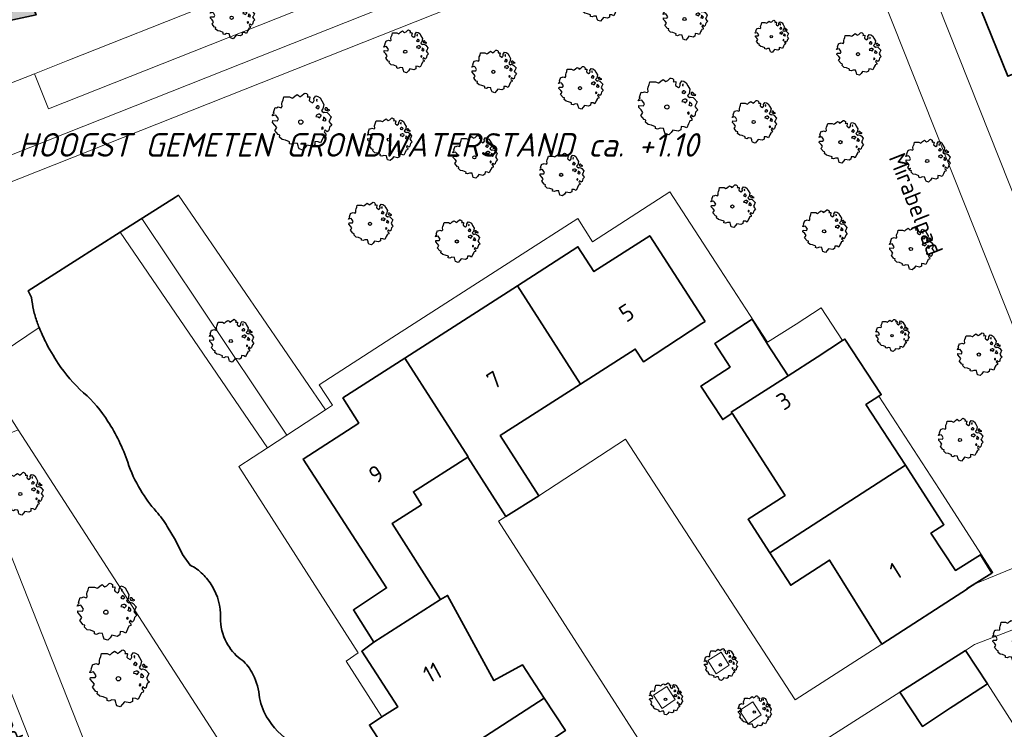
# Model space of a CAD drawing. Header units: metres. Extents: x 152391 to 157968, y 462336 to 467280.
# Tile 147 of 256: x 154579 to 154658, y 464338 to 464395. Entities that reach past the tile are written whole.
import ezdxf
from ezdxf.enums import TextEntityAlignment as Align

# ---------------------------------------------------------------- set-up
doc = ezdxf.new("R2010")
doc.units = ezdxf.units.M
doc.header["$LTSCALE"] = 0.75
doc.layers.get('0').update_dxf_attribs({"lineweight": 25})
doc.layers.get('defpoints').update_dxf_attribs({"lineweight": 25})
for name, color, linetype, lineweight in [('B-GV-GR-BOOM-S', 252, 'Continuous', 25), ('B-WE-GK-KADEMUUR-G', 5, 'Continuous', 35), ('B-WE-GR-GROENVOORZIENING-GV', 251, 'Continuous', 18), ('B-WE-GW-TALUD_KRUIN-G', 251, 'Continuous', 18), ('B-WE-OG-BEBOUWING-GV', 6, 'Continuous', 35), ('B-WE-OG-BEBOUWING-T18', 1, 'Continuous', 18), ('B-WE-OG-TERREIN_CULTUURSCHEIDING-GV', 251, 'Continuous', 18), ('B-WE-OG-TOPOGRAFIE-T18', 1, 'Continuous', 18), ('B-WE-OG-WATER-GV', 251, 'Continuous', 18), ('B-WE-OG-WATER_SLOOT-GV', 251, 'Continuous', 18), ('B-WE-VH-VERHARDING_ASFALT-GV', 251, 'Continuous', 18), ('B-WE-VH-VERHARDING_BETONSTRAATSTEEN-GV', 251, 'Continuous', 18), ('B-WE-VH-VERHARDING_TEGEL-GV', 251, 'Continuous', 18), ('N-OI-RI-VWA_STROOMRICHTING-S @ 0.75', 36, 'Continuous', 35), ('N-OI-WH-T25', 2, 'Continuous', 25)]:
    doc.layers.add(name, color=color, linetype=linetype, lineweight=lineweight)
doc.styles.add('NLCS-ISO', font='isocpeur.ttf')
doc.styles.add('NLCS-ISO-M500-T18_CURSIEF', font='NLCS-ISO.ttf', dxfattribs={"oblique": 15, "height": 0.9})
doc.styles.add('NLCS-ISO-M750-T18', font='NLCS-ISO.ttf', dxfattribs={"height": 1.35})

# ---------------------------------------------------------------- blocks, each defined once
blk = doc.blocks.new('*U20')
at = {"ltscale": 0.1}
blk.add_hatch(color=256, dxfattribs=at).paths.add_polyline_path([(-2.5, 0), (2.5, -0.83), (2.5, 0.83)])
at = {"ltscale": 0.1, "flags": 128}
blk.add_lwpolyline([(-2.5, 0), (2.5, -0.83), (2.5, 0.83)], close=True, dxfattribs=at)
at = {"ltscale": 0.1, "style": 'NLCS-ISO'}
for tag, p in [('BOBL', (-10.88, 0)), ('MAT', (-1, 0.5))]:
    blk.add_attdef(tag, text='', height=1.8, dxfattribs=at).set_placement(p, align=Align.BOTTOM_RIGHT)
for tag, p in [('DIA', (1, 0.5)), ('BOBR', (9.93, 0))]:
    blk.add_attdef(tag, text='', height=1.8, dxfattribs=at).set_placement(p, align=Align.BOTTOM_LEFT)
at = {"layer": 'defpoints', "ltscale": 0.1, "style": 'NLCS-ISO', "flags": 1}
blk.add_attdef('JVA', text='', height=1.8, dxfattribs=at).set_placement((0, -1), align=Align.TOP_CENTER)
blk = doc.blocks.new('SGR-BOOM_21_30')
at = {"linetype": 'Continuous'}
for p, q in [((-0.365, 1.548), (-0.226, 1.647)), ((-0.226, 1.647), (-0.133, 1.581)), ((-0.133, 1.581), (-0.063, 1.515)), ((-0.063, 1.515), (0.065, 1.581)), ((0.065, 1.581), (0.205, 1.712)), ((0.205, 1.712), (0.263, 1.729)), ((0.263, 1.729), (0.333, 1.696)), ((0.333, 1.696), (0.391, 1.647)), ((0.391, 1.647), (0.402, 1.532)), ((-1.633, 0.579), (-1.528, 0.875)), ((-1.528, 0.875), (-1.458, 0.858)), ((-1.458, 0.858), (-1.342, 0.908)), ((-1.342, 0.908), (-1.179, 0.858)), ((-1.179, 0.858), (-1.121, 0.924)), ((-1.133, 1.088), (-1.109, 1.187)), ((-1.121, 0.924), (-1.133, 1.088)), ((-1.109, 1.187), (-1.051, 1.335)), ((-1.051, 1.335), (-1.016, 1.499)), ((-1.016, 1.499), (-0.668, 1.499)), ((-0.668, 1.499), (-0.516, 1.433)), ((-0.516, 1.433), (-0.47, 1.45)), ((-0.47, 1.45), (-0.365, 1.548)), ((0.402, 1.532), (0.379, 1.499)), ((0.379, 1.499), (0.53, 1.515)), ((0.542, 1.483), (0.507, 1.285)), ((0.507, 1.285), (0.565, 1.236)), ((0.53, 1.515), (0.542, 1.483)), ((0.565, 1.236), (0.693, 1.154)), ((0.693, 1.154), (0.751, 1.203)), ((0.751, 1.203), (0.798, 1.285)), ((0.786, 1.4), (0.891, 1.565)), ((0.798, 1.285), (0.786, 1.4)), ((0.891, 1.565), (1.019, 1.532)), ((0.937, 0.908), (0.891, 0.875)), ((0.891, 0.875), (0.926, 0.825)), ((0.972, 1.368), (0.926, 1.335)), ((0.926, 1.335), (0.949, 1.253)), ((0.926, 0.825), (0.984, 0.842)), ((0.972, 0.973), (0.937, 0.908)), ((0.949, 1.253), (0.961, 1.236)), ((0.961, 1.269), (0.972, 1.368)), ((1.03, 0.973), (0.972, 0.973)), ((0.984, 0.842), (1.03, 0.776)), ((1.019, 1.532), (1.158, 1.45)), ((1.077, 0.94), (1.03, 0.973)), ((1.03, 0.776), (1.077, 0.842)), ((1.124, 0.875), (1.077, 0.94)), ((1.077, 0.842), (1.124, 0.875)), ((1.158, 1.45), (1.251, 1.269)), ((1.321, 0.793), (1.228, 0.694)), ((1.251, 1.269), (1.379, 1.055)), ((1.379, 1.055), (1.321, 0.793)), ((1.472, 0.858), (1.438, 0.809)), ((1.438, 0.809), (1.461, 0.743)), ((1.542, 0.858), (1.472, 0.858)), ((1.624, 0.76), (1.542, 0.858)), ((-1.703, 0.365), (-1.656, 0.48)), ((-1.493, 0.415), (-1.703, 0.365)), ((-1.679, -0.029), (-1.668, 0.086)), ((-1.668, 0.086), (-1.389, 0.07)), ((-1.656, 0.48), (-1.598, 0.53)), ((-1.598, 0.53), (-1.633, 0.579)), ((-1.423, 0.333), (-1.493, 0.415)), ((-1.33, 0.185), (-1.423, 0.333)), ((-1.389, 0.07), (-1.33, 0.185)), ((0.926, 0.415), (0.891, 0.333)), ((0.891, 0.333), (1.03, 0.316)), ((1.054, 0.464), (0.926, 0.415)), ((1.03, 0.316), (1.112, 0.251)), ((1.112, 0.464), (1.054, 0.464)), ((1.217, 0.398), (1.112, 0.464)), ((1.112, 0.251), (1.205, 0.365)), ((1.205, 0.365), (1.24, 0.415)), ((1.228, 0.694), (1.275, 0.628)), ((1.275, 0.628), (1.379, 0.563)), ((1.344, 0.185), (1.31, 0.103)), ((1.434, 0.049), (1.31, 0.103)), ((1.356, 0.3), (1.344, 0.234)), ((1.344, 0.234), (1.344, 0.185)), ((1.426, 0.234), (1.356, 0.3)), ((1.379, 0.563), (1.438, 0.595)), ((1.472, 0.201), (1.426, 0.234)), ((1.434, 0.049), (1.507, 0.136)), ((1.438, 0.595), (1.565, 0.563)), ((1.461, 0.743), (1.531, 0.694)), ((1.507, 0.136), (1.472, 0.201)), ((1.531, 0.727), (1.635, 0.678)), ((1.531, 0.694), (1.542, 0.727)), ((1.565, 0.563), (1.635, 0.513)), ((1.728, 0.71), (1.624, 0.76)), ((1.635, 0.678), (1.728, 0.71)), ((1.635, 0.513), (1.81, 0.316)), ((1.717, 0.103), (1.67, 0.037)), ((1.67, 0.037), (1.763, -0.094)), ((1.81, 0.316), (1.717, 0.103)), ((-1.54, -0.177), (-1.679, -0.029)), ((-1.551, -0.505), (-1.493, -0.423)), ((-1.354, -0.752), (-1.551, -0.505)), ((-1.435, -0.324), (-1.54, -0.177)), ((-1.493, -0.423), (-1.435, -0.324)), ((-1.249, -0.784), (-1.354, -0.752)), ((1.286, -0.292), (1.24, -0.357)), ((1.24, -0.357), (1.251, -0.423)), ((1.263, -0.423), (1.333, -0.407)), ((1.333, -0.341), (1.286, -0.292)), ((1.333, -0.407), (1.333, -0.341)), ((1.461, -0.472), (1.391, -0.587)), ((1.391, -0.587), (1.426, -0.637)), ((1.426, -0.637), (1.496, -0.702)), ((1.577, -0.587), (1.461, -0.472)), ((1.496, -0.702), (1.484, -0.801)), ((1.658, -0.522), (1.577, -0.587)), ((1.682, -0.423), (1.658, -0.522)), ((1.717, -0.308), (1.682, -0.423)), ((1.845, -0.177), (1.717, -0.308)), ((1.763, -0.094), (1.845, -0.177)), ((-1.272, -0.899), (-1.249, -0.784)), ((-1.109, -1.047), (-1.272, -0.899)), ((-0.912, -1.08), (-1.109, -1.047)), ((-0.668, -1.179), (-0.912, -1.08)), ((-0.679, -1.294), (-0.668, -1.179)), ((-0.551, -1.326), (-0.679, -1.294)), ((-0.4, -1.261), (-0.551, -1.326)), ((-0.191, -1.277), (-0.4, -1.261)), ((-0.156, -1.425), (-0.191, -1.277)), ((-0.133, -1.491), (-0.156, -1.425)), ((-0.098, -1.606), (-0.133, -1.491)), ((0.251, -1.524), (0.112, -1.671)), ((0.356, -1.376), (0.251, -1.524)), ((0.682, -1.441), (0.356, -1.376)), ((0.833, -1.359), (0.682, -1.441)), ((0.844, -1.162), (0.833, -1.359)), ((1.03, -1.179), (0.844, -1.162)), ((1.182, -1.244), (1.03, -1.179)), ((1.286, -1.014), (1.182, -1.244)), ((1.356, -0.883), (1.286, -1.014)), ((1.368, -0.834), (1.356, -0.883)), ((1.484, -0.801), (1.368, -0.834)), ((0.112, -1.671), (-0.098, -1.606))]:
    blk.add_line(p, q, dxfattribs=at)
blk.add_circle((0, 0), 0.126, dxfattribs=at)
blk = doc.blocks.new('SGR-BOOM_31_50')
at = {"linetype": 'Continuous'}
for p, q in [((-1.51, 1.451), (-1.479, 1.582)), ((-1.479, 1.582), (-1.402, 1.78)), ((-1.402, 1.78), (-1.355, 1.999)), ((-1.355, 1.999), (-0.89, 1.999)), ((-0.89, 1.999), (-0.688, 1.911)), ((-0.688, 1.911), (-0.626, 1.933)), ((-0.626, 1.933), (-0.487, 2.064)), ((-0.487, 2.064), (-0.301, 2.196)), ((-0.301, 2.196), (-0.177, 2.108)), ((-0.177, 2.108), (-0.084, 2.02)), ((-0.084, 2.02), (0.087, 2.108)), ((0.087, 2.108), (0.273, 2.283)), ((0.273, 2.283), (0.351, 2.305)), ((0.351, 2.305), (0.444, 2.261)), ((0.444, 2.261), (0.521, 2.196)), ((0.537, 2.042), (0.506, 1.999)), ((0.506, 1.999), (0.707, 2.02)), ((0.521, 2.196), (0.537, 2.042)), ((0.723, 1.977), (0.676, 1.714)), ((0.676, 1.714), (0.754, 1.648)), ((0.707, 2.02), (0.723, 1.977)), ((0.754, 1.648), (0.924, 1.539)), ((0.924, 1.539), (1.002, 1.604)), ((1.002, 1.604), (1.064, 1.714)), ((1.048, 1.867), (1.188, 2.086)), ((1.064, 1.714), (1.048, 1.867)), ((1.188, 2.086), (1.358, 2.042)), ((1.296, 1.823), (1.234, 1.78)), ((1.234, 1.78), (1.265, 1.67)), ((1.265, 1.67), (1.281, 1.648)), ((1.281, 1.692), (1.296, 1.823)), ((1.358, 2.042), (1.545, 1.933)), ((1.545, 1.933), (1.669, 1.692)), ((1.669, 1.692), (1.839, 1.407)), ((-2.177, 0.772), (-2.038, 1.166)), ((-2.038, 1.166), (-1.944, 1.144)), ((-1.944, 1.144), (-1.789, 1.21)), ((-1.789, 1.21), (-1.572, 1.144)), ((-1.572, 1.144), (-1.495, 1.232)), ((-1.495, 1.232), (-1.51, 1.451)), ((1.25, 1.21), (1.188, 1.166)), ((1.188, 1.166), (1.234, 1.101)), ((1.234, 1.101), (1.312, 1.122)), ((1.296, 1.298), (1.25, 1.21)), ((1.374, 1.298), (1.296, 1.298)), ((1.312, 1.122), (1.374, 1.035)), ((1.436, 1.254), (1.374, 1.298)), ((1.374, 1.035), (1.436, 1.122)), ((1.498, 1.166), (1.436, 1.254)), ((1.436, 1.122), (1.498, 1.166)), ((1.762, 1.057), (1.638, 0.925)), ((1.638, 0.925), (1.7, 0.838)), ((1.7, 0.838), (1.839, 0.75)), ((1.839, 1.407), (1.762, 1.057)), ((1.839, 0.75), (1.917, 0.794)), ((1.963, 1.144), (1.917, 1.079)), ((1.917, 1.079), (1.948, 0.991)), ((1.917, 0.794), (2.087, 0.75)), ((1.948, 0.991), (2.041, 0.925)), ((2.056, 1.144), (1.963, 1.144)), ((2.041, 0.969), (2.18, 0.903)), ((2.041, 0.925), (2.056, 0.969)), ((2.165, 1.013), (2.056, 1.144)), ((2.304, 0.947), (2.165, 1.013)), ((2.18, 0.903), (2.304, 0.947)), ((-2.27, 0.487), (-2.208, 0.641)), ((-1.991, 0.553), (-2.27, 0.487)), ((-2.239, -0.038), (-2.224, 0.115)), ((-2.224, 0.115), (-1.851, 0.093)), ((-2.208, 0.641), (-2.131, 0.706)), ((-2.131, 0.706), (-2.177, 0.772)), ((-1.898, 0.444), (-1.991, 0.553)), ((-1.774, 0.246), (-1.898, 0.444)), ((-1.851, 0.093), (-1.774, 0.246)), ((1.234, 0.553), (1.188, 0.444)), ((1.188, 0.444), (1.374, 0.422)), ((1.405, 0.619), (1.234, 0.553)), ((1.374, 0.422), (1.483, 0.334)), ((1.483, 0.619), (1.405, 0.619)), ((1.622, 0.531), (1.483, 0.619)), ((1.483, 0.334), (1.607, 0.487)), ((1.607, 0.487), (1.653, 0.553)), ((1.793, 0.246), (1.746, 0.137)), ((1.911, 0.065), (1.746, 0.137)), ((1.808, 0.4), (1.793, 0.312)), ((1.793, 0.312), (1.793, 0.246)), ((1.901, 0.312), (1.808, 0.4)), ((1.963, 0.268), (1.901, 0.312)), ((1.911, 0.065), (2.01, 0.181)), ((2.01, 0.181), (1.963, 0.268)), ((2.087, 0.75), (2.18, 0.684)), ((2.18, 0.684), (2.413, 0.422)), ((2.289, 0.137), (2.227, 0.049)), ((2.227, 0.049), (2.351, -0.126)), ((2.413, 0.422), (2.289, 0.137)), ((-2.053, -0.235), (-2.239, -0.038)), ((-2.069, -0.673), (-1.991, -0.564)), ((-1.805, -1.002), (-2.069, -0.673)), ((-1.913, -0.433), (-2.053, -0.235)), ((-1.991, -0.564), (-1.913, -0.433)), ((1.715, -0.389), (1.653, -0.476)), ((1.653, -0.476), (1.669, -0.564)), ((1.684, -0.564), (1.777, -0.542)), ((1.777, -0.454), (1.715, -0.389)), ((1.777, -0.542), (1.777, -0.454)), ((1.948, -0.63), (1.855, -0.783)), ((2.103, -0.783), (1.948, -0.63)), ((2.211, -0.695), (2.103, -0.783)), ((2.242, -0.564), (2.211, -0.695)), ((2.289, -0.411), (2.242, -0.564)), ((2.459, -0.235), (2.289, -0.411)), ((2.351, -0.126), (2.459, -0.235)), ((-1.665, -1.046), (-1.805, -1.002)), ((-1.696, -1.199), (-1.665, -1.046)), ((-1.479, -1.396), (-1.696, -1.199)), ((-1.216, -1.44), (-1.479, -1.396)), ((-0.89, -1.571), (-1.216, -1.44)), ((1.126, -1.55), (1.11, -1.812)), ((1.374, -1.571), (1.126, -1.55)), ((1.715, -1.352), (1.576, -1.659)), ((1.808, -1.177), (1.715, -1.352)), ((1.824, -1.112), (1.808, -1.177)), ((1.979, -1.068), (1.824, -1.112)), ((1.855, -0.783), (1.901, -0.849)), ((1.901, -0.849), (1.994, -0.936)), ((1.994, -0.936), (1.979, -1.068)), ((-0.906, -1.725), (-0.89, -1.571)), ((-0.735, -1.769), (-0.906, -1.725)), ((-0.533, -1.681), (-0.735, -1.769)), ((-0.254, -1.703), (-0.533, -1.681)), ((-0.208, -1.9), (-0.254, -1.703)), ((-0.177, -1.988), (-0.208, -1.9)), ((-0.13, -2.141), (-0.177, -1.988)), ((0.149, -2.229), (-0.13, -2.141)), ((0.335, -2.031), (0.149, -2.229)), ((0.475, -1.834), (0.335, -2.031)), ((0.909, -1.922), (0.475, -1.834)), ((1.11, -1.812), (0.909, -1.922)), ((1.576, -1.659), (1.374, -1.571))]:
    blk.add_line(p, q, dxfattribs=at)
blk.add_circle((0, 0), 0.169, dxfattribs=at)
blk = doc.blocks.new('SGR-BOOM_0_20')
at = {"linetype": 'Continuous'}
for p, q in [((-0.85, 0.816), (-0.832, 0.89)), ((-0.841, 0.693), (-0.85, 0.816)), ((-0.832, 0.89), (-0.788, 1.001)), ((-0.788, 1.001), (-0.762, 1.124)), ((-0.762, 1.124), (-0.501, 1.124)), ((-0.501, 1.124), (-0.387, 1.075)), ((-0.387, 1.075), (-0.352, 1.087)), ((-0.352, 1.087), (-0.274, 1.161)), ((-0.274, 1.161), (-0.169, 1.235)), ((-0.169, 1.235), (-0.099, 1.186)), ((-0.099, 1.186), (-0.047, 1.137)), ((-0.047, 1.137), (0.049, 1.186)), ((0.049, 1.186), (0.154, 1.284)), ((0.154, 1.284), (0.197, 1.297)), ((0.197, 1.297), (0.25, 1.272)), ((0.25, 1.272), (0.293, 1.235)), ((0.302, 1.149), (0.284, 1.124)), ((0.284, 1.124), (0.398, 1.137)), ((0.293, 1.235), (0.302, 1.149)), ((0.407, 1.112), (0.38, 0.964)), ((0.38, 0.964), (0.424, 0.927)), ((0.398, 1.137), (0.407, 1.112)), ((0.424, 0.927), (0.52, 0.865)), ((0.52, 0.865), (0.564, 0.902)), ((0.564, 0.902), (0.598, 0.964)), ((0.59, 1.05), (0.668, 1.173)), ((0.598, 0.964), (0.59, 1.05)), ((0.668, 1.173), (0.764, 1.149)), ((0.729, 1.026), (0.694, 1.001)), ((0.694, 1.001), (0.712, 0.939)), ((0.712, 0.939), (0.721, 0.927)), ((0.721, 0.952), (0.729, 1.026)), ((0.764, 1.149), (0.869, 1.087)), ((0.869, 1.087), (0.939, 0.952)), ((0.939, 0.952), (1.035, 0.792)), ((1.035, 0.792), (0.991, 0.594)), ((-1.277, 0.274), (-1.242, 0.36)), ((-1.12, 0.311), (-1.277, 0.274)), ((-1.259, -0.022), (-1.251, 0.065)), ((-1.251, 0.065), (-1.041, 0.052)), ((-1.242, 0.36), (-1.198, 0.397)), ((-1.225, 0.434), (-1.146, 0.656)), ((-1.198, 0.397), (-1.225, 0.434)), ((-1.146, 0.656), (-1.094, 0.644)), ((-1.068, 0.249), (-1.12, 0.311)), ((-1.094, 0.644), (-1.007, 0.681)), ((-0.998, 0.139), (-1.068, 0.249)), ((-1.041, 0.052), (-0.998, 0.139)), ((-1.007, 0.681), (-0.884, 0.644)), ((-0.884, 0.644), (-0.841, 0.693)), ((0.703, 0.681), (0.668, 0.656)), ((0.668, 0.656), (0.694, 0.619)), ((0.694, 0.311), (0.668, 0.249)), ((0.668, 0.249), (0.773, 0.237)), ((0.694, 0.619), (0.738, 0.631)), ((0.79, 0.348), (0.694, 0.311)), ((0.729, 0.73), (0.703, 0.681)), ((0.773, 0.73), (0.729, 0.73)), ((0.738, 0.631), (0.773, 0.582)), ((0.808, 0.705), (0.773, 0.73)), ((0.773, 0.582), (0.808, 0.631)), ((0.773, 0.237), (0.834, 0.188)), ((0.834, 0.348), (0.79, 0.348)), ((0.843, 0.656), (0.808, 0.705)), ((0.808, 0.631), (0.843, 0.656)), ((0.912, 0.299), (0.834, 0.348)), ((0.834, 0.188), (0.904, 0.274)), ((0.904, 0.274), (0.93, 0.311)), ((0.991, 0.594), (0.921, 0.521)), ((0.921, 0.521), (0.956, 0.471)), ((0.956, 0.471), (1.035, 0.422)), ((1.008, 0.139), (0.982, 0.077)), ((1.075, 0.037), (0.982, 0.077)), ((1.017, 0.225), (1.008, 0.176)), ((1.008, 0.176), (1.008, 0.139)), ((1.069, 0.176), (1.017, 0.225)), ((1.035, 0.422), (1.078, 0.447)), ((1.104, 0.151), (1.069, 0.176)), ((1.075, 0.037), (1.13, 0.102)), ((1.104, 0.644), (1.078, 0.607)), ((1.078, 0.607), (1.096, 0.557)), ((1.078, 0.447), (1.174, 0.422)), ((1.096, 0.557), (1.148, 0.521)), ((1.157, 0.644), (1.104, 0.644)), ((1.13, 0.102), (1.104, 0.151)), ((1.148, 0.545), (1.226, 0.508)), ((1.148, 0.521), (1.157, 0.545)), ((1.218, 0.57), (1.157, 0.644)), ((1.174, 0.422), (1.226, 0.385)), ((1.296, 0.533), (1.218, 0.57)), ((1.226, 0.508), (1.296, 0.533)), ((1.226, 0.385), (1.357, 0.237)), ((1.287, 0.077), (1.253, 0.028)), ((1.253, 0.028), (1.322, -0.071)), ((1.357, 0.237), (1.287, 0.077)), ((-1.155, -0.132), (-1.259, -0.022)), ((-1.164, -0.379), (-1.12, -0.317)), ((-1.015, -0.564), (-1.164, -0.379)), ((-1.076, -0.243), (-1.155, -0.132)), ((-1.12, -0.317), (-1.076, -0.243)), ((-0.937, -0.588), (-1.015, -0.564)), ((-0.954, -0.675), (-0.937, -0.588)), ((-0.832, -0.785), (-0.954, -0.675)), ((0.965, -0.761), (0.886, -0.933)), ((0.965, -0.219), (0.93, -0.268)), ((0.93, -0.268), (0.939, -0.317)), ((0.947, -0.317), (1, -0.305)), ((1, -0.256), (0.965, -0.219)), ((1.017, -0.662), (0.965, -0.761)), ((1, -0.305), (1, -0.256)), ((1.026, -0.625), (1.017, -0.662)), ((1.113, -0.601), (1.026, -0.625)), ((1.096, -0.354), (1.043, -0.44)), ((1.043, -0.44), (1.069, -0.477)), ((1.069, -0.477), (1.122, -0.527)), ((1.183, -0.44), (1.096, -0.354)), ((1.122, -0.527), (1.113, -0.601)), ((1.244, -0.391), (1.183, -0.44)), ((1.261, -0.317), (1.244, -0.391)), ((1.287, -0.231), (1.261, -0.317)), ((1.383, -0.132), (1.287, -0.231)), ((1.322, -0.071), (1.383, -0.132)), ((-0.684, -0.81), (-0.832, -0.785)), ((-0.501, -0.884), (-0.684, -0.81)), ((-0.509, -0.97), (-0.501, -0.884)), ((-0.413, -0.995), (-0.509, -0.97)), ((-0.3, -0.946), (-0.413, -0.995)), ((-0.143, -0.958), (-0.3, -0.946)), ((-0.117, -1.069), (-0.143, -0.958)), ((-0.099, -1.118), (-0.117, -1.069)), ((-0.073, -1.204), (-0.099, -1.118)), ((0.084, -1.254), (-0.073, -1.204)), ((0.188, -1.143), (0.084, -1.254)), ((0.267, -1.032), (0.188, -1.143)), ((0.511, -1.081), (0.267, -1.032)), ((0.625, -1.019), (0.511, -1.081)), ((0.633, -0.872), (0.625, -1.019)), ((0.773, -0.884), (0.633, -0.872)), ((0.886, -0.933), (0.773, -0.884))]:
    blk.add_line(p, q, dxfattribs=at)
blk.add_circle((0, 0), 0.0948, dxfattribs=at)

msp = doc.modelspace()

# ---------------------------------------------------------------- linework, layer by layer
at = {"layer": 'B-WE-GK-KADEMUUR-G'}
for points in [[(154591.881, 464380.879), (154591.63, 464380.72), (154587.235, 464377.928)], [(154587.235, 464377.928), (154579.92, 464373.28)], [(154579.92, 464373.28), (154580.2, 464372.75)], [(154590.98, 464354.53), (154591.627, 464353.425)], [(154591.627, 464353.425), (154592.2, 464352.28)], [(154592.2, 464352.28), (154592.8, 464351.44)]]:
    msp.add_lwpolyline(points, dxfattribs=at)
for points in [[(154580.2, 464372.75, 0.036949), (154580.351, 464371.751)], [(154580.351, 464371.751, 0.021891), (154580.63, 464370.78)], [(154580.63, 464370.78, 0.005831), (154580.796, 464370.366)], [(154580.796, 464370.366, 0.012414), (154581.29, 464369.242)], [(154581.29, 464369.242, 0.031094), (154582.31, 464367.5)], [(154582.31, 464367.5, 0.06061), (154584.327, 464365.163)], [(154586.27, 464362.88, 0.071457), (154584.327, 464365.163)], [(154587.838, 464359.641, 0.061027), (154586.27, 464362.88)], [(154587.838, 464359.641, 0.061764), (154588.86, 464357.44)], [(154588.86, 464357.44, 0.051697), (154590.107, 464355.711)], [(154590.98, 464354.53, 0.04671), (154590.107, 464355.711)], [(154593.798, 464350.735, 0.089712), (154592.8, 464351.44)], [(154594.56, 464349.78, 0.051899), (154593.798, 464350.735)], [(154595.223, 464347.271, 0.135998), (154594.56, 464349.78)], [(154595.223, 464347.271, 0.135171), (154595.7, 464345.28)], [(154595.7, 464345.28, 0.106302), (154596.788, 464343.987)], [(154597.7, 464342.94, 0.109686), (154596.788, 464343.987)], [(154598.287, 464341.127, 0.100897), (154597.7, 464342.94)], [(154598.287, 464341.127, 0.101477), (154598.88, 464339.38)], [(154598.88, 464339.38, 0.114461), (154600.893, 464337.287)]]:
    msp.add_lwpolyline(points, format="xyb", dxfattribs=at)
at = {"layer": 'B-WE-GR-GROENVOORZIENING-GV'}
for points in [[(154633.944, 464343.846), (154634.628, 464342.784), (154635.657, 464343.494), (154635.006, 464344.53)], [(154629.648, 464341.091), (154630.332, 464340.028), (154631.361, 464340.739), (154630.71, 464341.774)], [(154636.48, 464339.889), (154637.164, 464338.827), (154638.193, 464339.537), (154637.543, 464340.573)]]:
    msp.add_lwpolyline(points, close=True, dxfattribs=at)
at = {"layer": 'B-WE-GW-TALUD_KRUIN-G'}
msp.add_lwpolyline([(154603.556, 464363.797), (154591.881, 464380.879), (154591.63, 464380.72), (154588.974, 464379.033)], dxfattribs=at)
at = {"layer": 'B-WE-OG-BEBOUWING-GV'}
for points in [[(154665.421, 464399.559), (154655.672, 464395.645), (154657.8, 464390.34), (154660.588, 464391.448), (154661.609, 464388.881), (154668.57, 464391.646)], [(154633.74, 464370.829), (154629.34, 464377.66), (154624.9, 464374.8), (154623.63, 464376.78), (154618.818, 464373.681), (154623.834, 464365.84), (154628.19, 464368.63), (154628.83, 464367.63), (154633.48, 464370.66)], [(154609.86, 464367.912), (154614.9, 464360.05), (154614.87, 464360.031), (154617.904, 464355.319), (154620.52, 464356.97), (154617.45, 464361.75), (154623.834, 464365.84), (154618.818, 464373.681)], [(154635.88, 464363.53), (154635.817, 464363.628), (154640.333, 464366.505), (154638.654, 464369.1), (154638.612, 464369.161), (154637.477, 464371.026), (154634.762, 464369.243), (154634.509, 464369.077), (154635.73, 464367.2), (154633.41, 464365.69), (154635.14, 464363.03)], [(154635.88, 464363.53), (154640.1, 464356.99), (154637.16, 464355.09), (154638.881, 464352.425), (154649.66, 464359.387), (154646.52, 464364.22), (154647.559, 464364.895), (154647.737, 464365.011), (154644.861, 464369.435), (154644.675, 464369.314), (154642.64, 464367.991), (154640.333, 464366.505), (154635.817, 464363.628)], [(154607.41, 464345.31), (154612.7, 464348.72), (154608.86, 464354.75), (154611.2, 464356.25), (154610.55, 464357.28), (154614.87, 464360.031), (154614.9, 464360.05), (154609.86, 464367.912), (154604.95, 464364.75), (154606.2, 464362.75), (154601.78, 464359.88), (154608.42, 464349.63), (154605.78, 464347.88)], [(154647.78, 464345.16), (154654.59, 464349.56), (154654.567, 464349.595), (154656.542, 464350.812), (154655.623, 464352.271), (154653.643, 464351.024), (154651.69, 464354), (154652.73, 464354.66), (154649.66, 464359.387), (154638.881, 464352.425), (154640.55, 464349.84), (154643.63, 464351.84)], [(154612.7, 464348.72), (154607.41, 464345.31), (154606.44, 464344.59), (154609.3, 464340.16), (154608.04, 464339.365), (154607.05, 464338.72), (154610.175, 464333.886), (154620.957, 464340.849), (154619.23, 464343.5), (154616.95, 464342.26), (154613.27, 464349.03)], [(154654.444, 464344.655), (154649.23, 464341.34), (154651.015, 464338.607), (154653.262, 464340.08), (154653.46, 464340.21), (154656.19, 464342)], [(154620.957, 464340.849), (154610.175, 464333.886), (154613.23, 464329.16), (154614.295, 464329.817), (154615.5, 464330.56), (154618.41, 464326.13), (154625.215, 464330.52), (154620.95, 464337.16), (154622.63, 464338.28)]]:
    msp.add_lwpolyline(points, close=True, dxfattribs=at)
at = {"layer": 'B-WE-OG-TERREIN_CULTUURSCHEIDING-GV'}
for points in [[(154637.124, 464413.074), (154607.394, 464401.256), (154594.333, 464396.063), (154583.08, 464391.59), (154580.416, 464390.544), (154581.55, 464387.75), (154638.31, 464410.28)], [(154567.59, 464379.75), (154568.329, 464377.892), (154643.467, 464407.695), (154642.73, 464409.554), (154642.67, 464409.53)], [(154600.493, 464361.791), (154603.556, 464363.797), (154591.881, 464380.879), (154591.63, 464380.72), (154588.974, 464379.033)]]:
    msp.add_lwpolyline(points, close=True, dxfattribs=at)
for points in [[(154643.467, 464407.695), (154568.329, 464377.892)], [(154659.999, 464365.985), (154646.262, 464400.644)], [(154587.235, 464377.928), (154588.974, 464379.033), (154591.63, 464380.72), (154591.881, 464380.879), (154603.556, 464363.797), (154604.11, 464364.16), (154603.046, 464365.784), (154608.847, 464369.52), (154618.82, 464375.943), (154623.613, 464379.029), (154624.798, 464377.182), (154630.94, 464381.16), (154634.91, 464375.03), (154638.697, 464369.183), (154640.97, 464370.63), (154642.98, 464371.91), (154644.675, 464369.314), (154644.861, 464369.435), (154647.737, 464365.011), (154647.559, 464364.895), (154648.94, 464362.78), (154652.38, 464357.47), (154656.626, 464350.85), (154655.268, 464349.989), (154662.55, 464352.97)], [(154580.2, 464372.75), (154579.92, 464373.28), (154587.235, 464377.928)], [(154575.95, 464364.25), (154577.47, 464364.81), (154576.04, 464367.141), (154580.796, 464370.366)], [(154591.81, 464323.84), (154601.41, 464327.69), (154579.13, 464362.22), (154576.95, 464361.34)], [(154575.81, 464359.103), (154575.95, 464358.75), (154589.33, 464324.88)], [(154676.08, 464325.25), (154666.483, 464349.493), (154666.474, 464349.49), (154655.16, 464345.13), (154654.444, 464344.655), (154656.19, 464342), (154659.97, 464336.09), (154663.98, 464329.97), (154657.859, 464325.959), (154659.053, 464324.143), (154654.269, 464321.045), (154644.279, 464314.577), (154637.019, 464309.876), (154636.7, 464310.378), (154635.667, 464309.504), (154639.03, 464303.766), (154644.834, 464295.164), (154654.722, 464277.949), (154657.604, 464273.783), (154657.724, 464270.369), (154658.169, 464269.552), (154659.88, 464270.81), (154659.765, 464270.975)]]:
    msp.add_lwpolyline(points, dxfattribs=at)
for points in [[(154580.351, 464371.751, -0.036949), (154580.2, 464372.75)], [(154580.63, 464370.78, -0.021891), (154580.351, 464371.751)], [(154580.796, 464370.366, -0.005831), (154580.63, 464370.78)]]:
    msp.add_lwpolyline(points, format="xyb", dxfattribs=at)
at = {"layer": 'B-WE-OG-WATER-GV'}
for points in [[(154613.489, 464321.296), (154617.913, 464324.187), (154617.176, 464325.334), (154614.295, 464329.817), (154613.23, 464329.16), (154610.175, 464333.886), (154607.05, 464338.72), (154608.04, 464339.365), (154605.2, 464343.81), (154606.16, 464344.47), (154596.66, 464359.28), (154598.954, 464360.783), (154587.235, 464377.928), (154579.92, 464373.28), (154580.2, 464372.75)], [(154590.98, 464354.53), (154591.627, 464353.425), (154592.2, 464352.28), (154592.8, 464351.44)]]:
    msp.add_lwpolyline(points, dxfattribs=at)
for points in [[(154580.2, 464372.75, 0.036949), (154580.351, 464371.751)], [(154580.351, 464371.751, 0.021891), (154580.63, 464370.78)], [(154580.63, 464370.78, 0.005831), (154580.796, 464370.366)], [(154580.796, 464370.366, 0.012414), (154581.29, 464369.242)], [(154581.29, 464369.242, 0.031094), (154582.31, 464367.5)], [(154582.31, 464367.5, 0.06061), (154584.327, 464365.163)], [(154584.327, 464365.163, -0.071457), (154586.27, 464362.88)], [(154586.27, 464362.88, -0.061027), (154587.838, 464359.641)], [(154587.838, 464359.641, 0.061764), (154588.86, 464357.44)], [(154588.86, 464357.44, 0.051697), (154590.107, 464355.711)], [(154590.107, 464355.711, -0.04671), (154590.98, 464354.53)], [(154592.8, 464351.44, -0.089712), (154593.798, 464350.735)], [(154593.798, 464350.735, -0.051899), (154594.56, 464349.78)], [(154594.56, 464349.78, -0.135998), (154595.223, 464347.271)], [(154595.223, 464347.271, 0.135171), (154595.7, 464345.28)], [(154595.7, 464345.28, 0.106302), (154596.788, 464343.987)], [(154596.788, 464343.987, -0.109686), (154597.7, 464342.94)], [(154597.7, 464342.94, -0.100897), (154598.287, 464341.127)], [(154598.287, 464341.127, 0.101477), (154598.88, 464339.38)], [(154598.88, 464339.38, 0.114461), (154600.893, 464337.287)]]:
    msp.add_lwpolyline(points, format="xyb", dxfattribs=at)
at = {"layer": 'B-WE-OG-WATER_SLOOT-GV'}
msp.add_lwpolyline([(154588.974, 464379.033), (154587.235, 464377.928), (154598.954, 464360.783), (154600.493, 464361.791)], close=True, dxfattribs=at)
at = {"layer": 'B-WE-VH-VERHARDING_ASFALT-GV'}
msp.add_lwpolyline([(154471.67, 464347.53), (154472.045, 464347.658), (154473.558, 464348.307), (154511.473, 464363.327), (154511.477, 464363.337), (154515.647, 464364.974), (154561.933, 464383.289), (154561.945, 464383.294), (154563.665, 464383.969), (154580.416, 464390.544), (154583.08, 464391.59), (154594.333, 464396.063), (154592.236, 464401.73), (154564.3, 464390.69), (154561.394, 464389.538), (154559.73, 464388.879), (154512.912, 464370.389), (154512.89, 464370.34), (154508.34, 464368.5), (154508.301, 464368.516), (154469.86, 464353.28), (154469.17, 464353.03)], dxfattribs=at)
at = {"layer": 'B-WE-VH-VERHARDING_BETONSTRAATSTEEN-GV'}
for points in [[(154676.538, 464323.67), (154679.016, 464317.636), (154682.301, 464320.165), (154676.27, 464335.38), (154673.052, 464343.4), (154672.959, 464343.642), (154672.956, 464343.649), (154668.55, 464355.06), (154649.8, 464402.25), (154646.262, 464400.644), (154659.999, 464365.985), (154659.991, 464365.957), (154664.75, 464353.876), (154666.474, 464349.49), (154666.483, 464349.493), (154676.08, 464325.25)], [(154591.726, 464318.874), (154591.724, 464318.889), (154589.33, 464324.88), (154575.95, 464358.75), (154575.81, 464359.103), (154573.375, 464365.214), (154573.353, 464365.25), (154570.996, 464371.18), (154567.299, 464369.765), (154586.34, 464321.632), (154587.478, 464318.752), (154606.651, 464270.062), (154606.661, 464270.036), (154610.021, 464261.627), (154613.361, 464262.872), (154612.48, 464264.632), (154609.629, 464273.54)], [(154662.55, 464352.97), (154655.268, 464349.989), (154654.59, 464349.56), (154647.78, 464345.16), (154640.904, 464340.729), (154627.41, 464361.47), (154620.52, 464356.97), (154617.904, 464355.319), (154617.31, 464354.94), (154630.72, 464334.03)], [(154643.08, 464337.41), (154649.23, 464341.34), (154654.444, 464344.655), (154655.16, 464345.13), (154666.474, 464349.49)]]:
    msp.add_lwpolyline(points, dxfattribs=at)
for points in [[(154633.944, 464343.846), (154635.006, 464344.53), (154635.657, 464343.494), (154634.628, 464342.784)], [(154629.648, 464341.091), (154630.71, 464341.774), (154631.361, 464340.739), (154630.332, 464340.028)], [(154636.48, 464339.889), (154637.543, 464340.573), (154638.193, 464339.537), (154637.164, 464338.827)]]:
    msp.add_lwpolyline(points, close=True, dxfattribs=at)
at = {"layer": 'B-WE-VH-VERHARDING_TEGEL-GV'}
for points in [[(154713.009, 464443.05), (154709.067, 464441.532), (154709.048, 464441.489), (154707.786, 464438.67), (154697.136, 464434.471), (154694.276, 464435.646), (154694.222, 464435.625), (154692.541, 464434.987), (154689.525, 464433.84), (154689.52, 464433.828), (154688.3, 464430.97), (154647.73, 464414.88), (154644.81, 464416.13), (154637.124, 464413.074), (154638.31, 464410.28), (154581.55, 464387.75), (154580.416, 464390.544), (154563.665, 464383.969)], [(154567.59, 464379.75), (154642.67, 464409.53), (154642.73, 464409.554), (154646.373, 464410.997), (154646.119, 464411.646), (154691.64, 464429.75), (154693.527, 464430.445), (154695.39, 464431.13), (154696.173, 464431.516), (154720.65, 464441.128), (154726.024, 464441.272), (154737.504, 464441.581)], [(154580.796, 464370.366), (154576.04, 464367.141), (154577.47, 464364.81), (154579.13, 464362.22), (154601.41, 464327.69), (154603.05, 464325), (154635.436, 464275.017)], [(154592.8, 464351.44), (154592.2, 464352.28), (154591.627, 464353.425), (154590.98, 464354.53)]]:
    msp.add_lwpolyline(points, dxfattribs=at)
for points in [[(154581.29, 464369.242, -0.012414), (154580.796, 464370.366)], [(154582.31, 464367.5, -0.031094), (154581.29, 464369.242)], [(154584.327, 464365.163, -0.06061), (154582.31, 464367.5)], [(154586.27, 464362.88, 0.071457), (154584.327, 464365.163)], [(154587.838, 464359.641, 0.061027), (154586.27, 464362.88)], [(154588.86, 464357.44, -0.061764), (154587.838, 464359.641)], [(154590.107, 464355.711, -0.051697), (154588.86, 464357.44)], [(154590.98, 464354.53, 0.04671), (154590.107, 464355.711)], [(154593.798, 464350.735, 0.089712), (154592.8, 464351.44)], [(154594.56, 464349.78, 0.051899), (154593.798, 464350.735)], [(154595.223, 464347.271, 0.135998), (154594.56, 464349.78)], [(154595.7, 464345.28, -0.135171), (154595.223, 464347.271)], [(154596.788, 464343.987, -0.106302), (154595.7, 464345.28)], [(154597.7, 464342.94, 0.109686), (154596.788, 464343.987)], [(154598.287, 464341.127, 0.100897), (154597.7, 464342.94)], [(154598.88, 464339.38, -0.101477), (154598.287, 464341.127)], [(154600.893, 464337.287, -0.114461), (154598.88, 464339.38)]]:
    msp.add_lwpolyline(points, format="xyb", dxfattribs=at)

# ---------------------------------------------------------------- block references
at = {"layer": 'B-GV-GR-BOOM-S', "transparency": 33554559}
for name, p in [('SGR-BOOM_21_30', (154625.3, 464396.4)), ('SGR-BOOM_21_30', (154596.1, 464395)), ('SGR-BOOM_21_30', (154632.1, 464394.9)), ('SGR-BOOM_0_20', (154639, 464393.5)), ('SGR-BOOM_21_30', (154609.9, 464392.3)), ('SGR-BOOM_21_30', (154645.9, 464392.1)), ('SGR-BOOM_21_30', (154616.9, 464390.7)), ('SGR-BOOM_21_30', (154623.8, 464389.4)), ('SGR-BOOM_31_50', (154630.7, 464387.9)), ('SGR-BOOM_31_50', (154601.6, 464386.7)), ('SGR-BOOM_21_30', (154637.6, 464386.7)), ('SGR-BOOM_21_30', (154608.6, 464385.3)), ('SGR-BOOM_21_30', (154644.5, 464385.1)), ('SGR-BOOM_21_30', (154615.4, 464383.9)), ('SGR-BOOM_21_30', (154651.4, 464383.6)), ('SGR-BOOM_21_30', (154622.3, 464382.5)), ('SGR-BOOM_21_30', (154635.911, 464379.982)), ('SGR-BOOM_21_30', (154607.1, 464378.6)), ('SGR-BOOM_21_30', (154643.2, 464378)), ('SGR-BOOM_21_30', (154614, 464377.2)), ('SGR-BOOM_21_30', (154650.1, 464376.6)), ('SGR-BOOM_21_30', (154596.033, 464369.274)), ('SGR-BOOM_0_20', (154648.6, 464369.7)), ('SGR-BOOM_21_30', (154655.5, 464368.2)), ('SGR-BOOM_21_30', (154654, 464361.4)), ('SGR-BOOM_21_30', (154579.3, 464357.1)), ('SGR-BOOM_31_50', (154586.1, 464347.7)), ('SGR-BOOM_21_30', (154658.3, 464345.4)), ('SGR-BOOM_31_50', (154587.1, 464342.4)), ('SGR-BOOM_0_20', (154634.953, 464343.509)), ('SGR-BOOM_0_20', (154630.592, 464340.773)), ('SGR-BOOM_0_20', (154637.647, 464339.747))]:
    msp.add_blockref(name, p, dxfattribs=at)
at = {"layer": 'N-OI-RI-VWA_STROOMRICHTING-S @ 0.75', "xscale": 0.75, "yscale": 0.75, "zscale": 0.75, "rotation": 21.25050550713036}
msp.add_blockref('*U20', (154578.58, 464395.125), dxfattribs=at).add_auto_attribs({'MAT': 'BT', 'DIA': '%%c600', 'BOBL': '-1.96', 'BOBR': '-1.94'})

# ---------------------------------------------------------------- texts
at = {"layer": 'B-WE-OG-BEBOUWING-T18', "style": 'NLCS-ISO-M750-T18'}
for s, rotation, p in [('5', 33.1, (154627.492, 464371.532)), ('7', 32.6, (154616.96, 464366.186)), ('3', 32.8, (154640.002, 464364.519)), ('9', 32.7, (154607.592, 464358.689)), ('1', 31.9, (154648.867, 464350.99)), ('11', 28.5, (154612.049, 464342.901))]:
    msp.add_text(s, height=1.35, rotation=rotation, dxfattribs=at).set_placement(p, align=Align.MIDDLE)
at = {"layer": 'B-WE-OG-TOPOGRAFIE-T18', "style": 'NLCS-ISO-M750-T18'}
for s, p in [('Mirabelpad', (154650.325, 464380.085)), ('Flericpad', (154577.461, 464340.698))]:
    msp.add_text(s, height=1.35, rotation=291.6, dxfattribs=at).set_placement(p, align=Align.MIDDLE)
at = {"layer": 'N-OI-WH-T25', "style": 'NLCS-ISO-M500-T18_CURSIEF', "oblique": 15}
msp.add_text('HOOGST GEMETEN GRONDWATERSTAND ca. +1.10', height=1.875, dxfattribs=at).set_placement((154606.153, 464383.383), align=Align.BOTTOM_CENTER)

doc.saveas('drawing.dxf')
